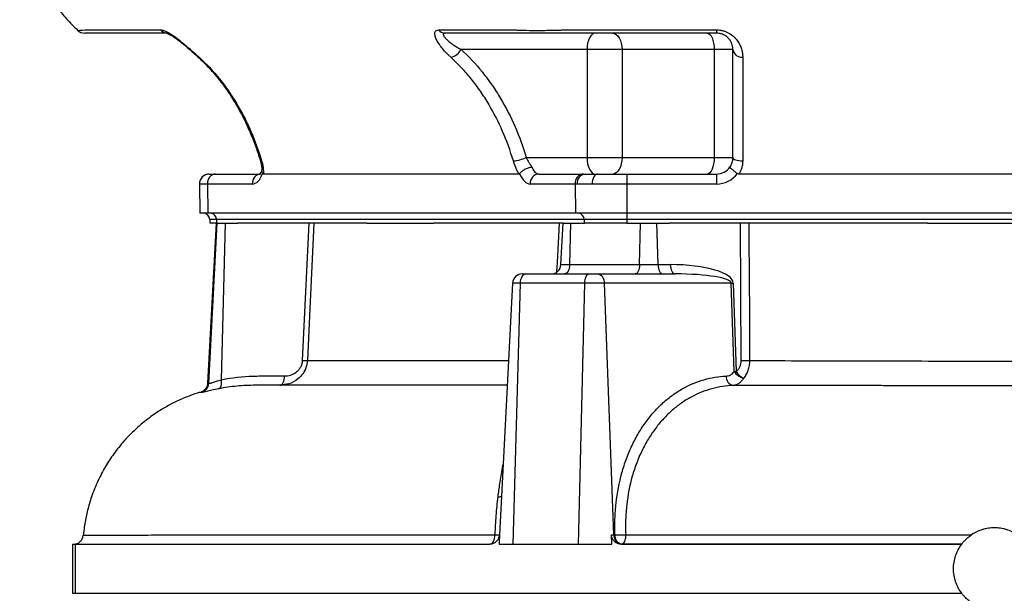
# Model space of a CAD drawing. Header units: millimetres. Extents: x 2377 to 3568, y 1016 to 5019.
# Tile 2 of 11: x 2377 to 2978, y 1501 to 1851. Entities that reach past the tile are written whole.
import ezdxf

# ---------------------------------------------------------------- set-up
doc = ezdxf.new("R2010")
doc.units = ezdxf.units.MM
doc.header["$LTSCALE"] = 2

msp = doc.modelspace()

# ---------------------------------------------------------------- linework, layer by layer
at = {"color": 7, "linetype": 'Continuous', "lineweight": 25}
for p, q in [((2417.07, 1844.72), (2463.13, 1844.72)), ((2632.89, 1844.72), (2678.94, 1844.72)), ((2710.6, 1844.72), (2802.7, 1844.72)), ((2802.7, 1844.72), (2802.7, 1842.71)), ((2723.61, 1832.71), (2646.7, 1832.71)), ((2723.61, 1832.71), (2723.61, 1766.71)), ((2744.98, 1832.71), (2723.61, 1832.71)), ((2801.26, 1832.71), (2744.98, 1832.71)), ((2744.98, 1832.71), (2744.98, 1766.71)), ((2812.7, 1832.71), (2801.26, 1832.71)), ((2801.26, 1832.71), (2801.26, 1766.71)), ((2686.52, 1766.71), (2723.61, 1766.71)), ((2723.61, 1766.71), (2744.98, 1766.71)), ((2744.98, 1766.71), (2801.26, 1766.71)), ((2801.26, 1766.71), (2812.7, 1766.71)), ((2492.87, 1756.71), (2496.94, 1756.71)), ((2496.94, 1756.71), (2523.62, 1756.71)), ((2682, 1756.71), (2525.9, 1756.71)), ((2694.12, 1756.71), (2721.53, 1756.71)), ((2721.53, 1756.71), (2722.51, 1756.71)), ((2722.51, 1756.71), (2730.2, 1756.71)), ((2730.2, 1756.71), (2747.87, 1756.71)), ((2747.87, 1756.71), (2802.7, 1756.71)), ((2747.87, 1756.71), (2747.87, 1750.61)), ((2802.7, 1756.71), (2802.7, 1750.61)), ((3128.57, 1756.71), (2816.36, 1756.71)), ((2486.87, 1750.61), (2487.18, 1732.71)), ((2491.75, 1750.61), (2492.02, 1732.71)), ((2519.16, 1750.61), (2491.75, 1750.61)), ((2716.34, 1750.61), (2688.92, 1750.61)), ((2716.34, 1750.61), (2716.61, 1732.71)), ((2717.51, 1750.61), (2716.34, 1750.61)), ((2726.72, 1750.61), (2717.51, 1750.61)), ((2747.87, 1750.61), (2726.72, 1750.61)), ((2747.87, 1750.61), (2747.87, 1732.71)), ((2802.7, 1750.61), (2747.87, 1750.61)), ((2492.02, 1732.71), (2487.18, 1732.71)), ((2716.61, 1732.71), (2492.02, 1732.71)), ((2747.87, 1732.71), (2716.61, 1732.71)), ((3197.05, 1732.71), (2747.87, 1732.71)), ((2747.87, 1732.71), (2747.87, 1728.85)), ((2496.99, 1726.71), (2491.87, 1628.91)), ((2492.5, 1628.75), (2497.63, 1726.71)), ((2493.21, 1728.85), (2493.28, 1726.71)), ((2497.22, 1726.71), (2493.28, 1726.71)), ((2497.22, 1726.71), (2497.63, 1726.71)), ((2721.83, 1728.85), (2497.24, 1728.85)), ((2497.24, 1728.85), (2497.3, 1726.71)), ((2497.63, 1726.71), (2502.85, 1726.71)), ((2500.34, 1631.12), (2502.85, 1726.71)), ((2502.85, 1726.71), (2510.21, 1726.71)), ((2589.13, 1726.71), (2510.21, 1726.71)), ((2549.88, 1642.87), (2553.88, 1726.71)), ((2589.13, 1726.71), (2630.07, 1726.71)), ((2708.99, 1726.71), (2630.07, 1726.71)), ((2707.66, 1701.4), (2708.99, 1726.71)), ((2708.99, 1726.71), (2713.76, 1726.71)), ((2713.04, 1701.4), (2713.76, 1726.71)), ((2713.76, 1726.71), (2721.97, 1726.71)), ((2747.87, 1728.85), (2721.83, 1728.85)), ((2721.83, 1728.85), (2721.89, 1726.71)), ((2747.71, 1726.71), (2721.97, 1726.71)), ((2747.71, 1726.71), (2756.33, 1726.71)), ((3197.05, 1728.85), (2747.87, 1728.85)), ((2747.87, 1728.85), (2747.87, 1726.71)), ((2755.73, 1701.4), (2756.33, 1726.71)), ((2756.33, 1726.71), (2766.33, 1726.71)), ((2766.99, 1701.4), (2766.33, 1726.71)), ((2766.33, 1726.71), (2773.69, 1726.71)), ((2931.52, 1726.71), (2773.69, 1726.71)), ((2817.75, 1642.79), (2817.36, 1726.71)), ((2931.52, 1726.71), (3013.41, 1726.71)), ((2707.66, 1701.4), (2713.04, 1701.4)), ((2713.04, 1701.4), (2755.73, 1701.4)), ((2755.73, 1701.4), (2766.99, 1701.4)), ((2766.99, 1701.4), (2774.48, 1701.4)), ((2678.15, 1690.02), (2670.1, 1536.4)), ((2678.45, 1530.71), (2682.93, 1690.02)), ((2722.18, 1690.02), (2682.93, 1690.02)), ((2684.14, 1695.71), (2686.14, 1695.71)), ((2686.14, 1695.71), (2724.95, 1695.71)), ((2718.31, 1530.71), (2722.18, 1690.02)), ((2734.23, 1690.02), (2722.18, 1690.02)), ((2724.95, 1695.71), (2729.99, 1695.71)), ((2729.99, 1695.71), (2777.47, 1695.71)), ((2739.92, 1536.4), (2734.23, 1690.02)), ((2811.71, 1690.02), (2734.23, 1690.02)), ((2813.44, 1636.05), (2811.71, 1690.02)), ((2812.95, 1690.02), (2814.68, 1636.05)), ((2535.87, 1627.71), (2521.08, 1627.71)), ((2538.7, 1628.16), (2535.87, 1627.71)), ((2487.85, 1623.55), (2487.87, 1623.55)), ((2738.8, 1530.71), (2738.49, 1536.4)), ((2738.49, 1536.4), (2739.92, 1536.4)), ((2739.92, 1536.4), (2740.69, 1536.4)), ((2409.33, 1530.71), (2409.33, 1500.71)), ((2409.33, 1530.71), (2411.03, 1530.71)), ((2411.03, 1530.71), (2411.03, 1500.71)), ((2411.03, 1530.71), (2664.21, 1530.71)), ((2669.84, 1530.71), (2678.45, 1530.71)), ((2678.45, 1530.71), (2718.31, 1530.71)), ((2718.31, 1530.71), (2738.8, 1530.71)), ((2744.55, 1530.71), (2952.46, 1530.71)), ((2409.33, 1500.71), (2411.03, 1500.71)), ((2411.03, 1500.71), (2952.46, 1500.71))]:
    msp.add_line(p, q, dxfattribs=at)
at = {"color": 8, "linetype": 'Continuous', "lineweight": 25}
for p, q in [((2491.75, 1750.61), (2486.87, 1750.61)), ((2497.24, 1728.85), (2493.21, 1728.85)), ((2682.93, 1690.02), (2678.15, 1690.02)), ((2491.87, 1628.91), (2492.5, 1628.75)), ((2670.1, 1536.4), (2670.15, 1536.4))]:
    msp.add_line(p, q, dxfattribs=at)
at = {"color": 8, "linetype": 'Continuous', "lineweight": 25, "flags": 128}
for points in [[(2412.63, 1844.41), (2412.61, 1844.41), (2413.53, 1844.47), (2415.43, 1844.6), (2417.07, 1844.72), (2417.07, 1844.72), (2417.07, 1844.72)], [(2485.89, 1828.29), (2486.2, 1828.09), (2486.72, 1828)], [(2524.02, 1764.97), (2524.08, 1764.88), (2524.37, 1764.77), (2524.86, 1764.73)], [(2705.22, 1696.97), (2705.53, 1702.77), (2706.77, 1726.71)]]:
    msp.add_lwpolyline(points, dxfattribs=at)
at = {"color": 7, "linetype": 'Continuous', "lineweight": 25, "flags": 128}
for points in [[(2728.61, 1842.71), (2727.64, 1842.52), (2726.7, 1841.95), (2725.83, 1841.03), (2725.08, 1839.78), (2724.45, 1838.27), (2723.99, 1836.54), (2723.71, 1834.66), (2723.61, 1832.71)], [(2739.3, 1842.71), (2740.41, 1842.52), (2741.47, 1841.95), (2742.46, 1841.03), (2743.32, 1839.78), (2744.03, 1838.27), (2744.55, 1836.54), (2744.88, 1834.66), (2744.98, 1832.71)], [(2796.98, 1842.71), (2797.82, 1842.52), (2798.62, 1841.95), (2799.36, 1841.03), (2800.01, 1839.78), (2800.54, 1838.27), (2800.94, 1836.54), (2801.18, 1834.66), (2801.26, 1832.71)], [(2723.61, 1766.71), (2723.71, 1764.76), (2723.99, 1762.88), (2724.45, 1761.15), (2725.08, 1759.64), (2725.83, 1758.4), (2726.7, 1757.47), (2727.64, 1756.9), (2728.61, 1756.71)], [(2744.98, 1766.71), (2744.88, 1764.76), (2744.55, 1762.88), (2744.03, 1761.15), (2743.32, 1759.64), (2742.46, 1758.4), (2741.47, 1757.47), (2740.41, 1756.9), (2739.3, 1756.71)], [(2801.26, 1766.71), (2801.18, 1764.76), (2800.94, 1762.88), (2800.54, 1761.15), (2800.01, 1759.64), (2799.36, 1758.4), (2798.62, 1757.47), (2797.82, 1756.9), (2796.98, 1756.71)], [(2812.7, 1766.71), (2812.82, 1766.32), (2813.16, 1765.95), (2813.72, 1765.61), (2814.46, 1765.31), (2815.37, 1765.07), (2816.41, 1764.88), (2817.53, 1764.77), (2818.7, 1764.73)], [(2730.2, 1756.71), (2729.51, 1756.59), (2728.85, 1756.24), (2728.25, 1755.68), (2727.72, 1754.92), (2727.28, 1753.99), (2726.96, 1752.93), (2726.77, 1751.79), (2726.72, 1750.61)], [(2556.8, 1726.71), (2556.39, 1718.04), (2554.1, 1670.12), (2552.8, 1642.87)], [(2822.49, 1726.71), (2822.53, 1718.04), (2822.74, 1670.12), (2822.86, 1642.79)], [(2713.04, 1701.4), (2712.95, 1700.27), (2712.74, 1699.2), (2712.43, 1698.22), (2712.02, 1697.36), (2711.54, 1696.66), (2710.99, 1696.14), (2710.39, 1695.82), (2709.78, 1695.71)], [(2755.73, 1701.4), (2755.65, 1700.27), (2755.48, 1699.2), (2755.22, 1698.22), (2754.88, 1697.36), (2754.48, 1696.66), (2754.02, 1696.14), (2753.52, 1695.82), (2753.01, 1695.71)], [(2766.99, 1701.4), (2767.07, 1700.27), (2767.26, 1699.2), (2767.55, 1698.22), (2767.92, 1697.36), (2768.37, 1696.66), (2768.88, 1696.14), (2769.42, 1695.82), (2769.99, 1695.71)], [(2774.48, 1701.4), (2774.56, 1700.27), (2774.75, 1699.2), (2775.04, 1698.22), (2775.41, 1697.36), (2775.86, 1696.66), (2776.36, 1696.14), (2776.91, 1695.82), (2777.47, 1695.71)], [(2682.93, 1690.02), (2683.02, 1691.15), (2683.22, 1692.22), (2683.53, 1693.21), (2683.93, 1694.06), (2684.41, 1694.76), (2684.95, 1695.28), (2685.53, 1695.6), (2686.14, 1695.71)], [(2722.18, 1690.02), (2722.25, 1691.15), (2722.43, 1692.22), (2722.69, 1693.21), (2723.04, 1694.06), (2723.45, 1694.76), (2723.92, 1695.28), (2724.43, 1695.6), (2724.95, 1695.71)], [(2498.58, 1625.57), (2499.05, 1625.78), (2499.47, 1626.17), (2499.83, 1626.71), (2500.11, 1627.4), (2500.3, 1628.21), (2500.41, 1629.12), (2500.42, 1630.1), (2500.34, 1631.12)], [(2535.87, 1627.71), (2536.44, 1627.82), (2536.98, 1628.14), (2537.49, 1628.66), (2537.93, 1629.36), (2538.31, 1630.22), (2538.59, 1631.2), (2538.78, 1632.27), (2538.87, 1633.4)], [(2664.27, 1530.71), (2664.87, 1530.82), (2665.45, 1531.14), (2665.99, 1531.66), (2666.47, 1532.37), (2666.86, 1533.24), (2667.17, 1534.23), (2667.36, 1535.3), (2667.45, 1536.44)], [(2747.21, 1536.44), (2747.15, 1535.31), (2747.01, 1534.23), (2746.79, 1533.24), (2746.51, 1532.37), (2746.16, 1531.67), (2745.78, 1531.14), (2745.36, 1530.82), (2744.92, 1530.71)]]:
    msp.add_lwpolyline(points, dxfattribs=at)
at = {"color": 7, "linetype": 'Continuous', "lineweight": 25}
for centre, radius, start, end in [((2416.68, 1848.71), 6, 226.8555, 270.00543), ((2467.1, 1847.64), 4.93, 216.24025, 268.93684), ((2636.86, 1847.64), 4.93, 216.24025, 268.93684), ((2637.97, 1837.78), 10.1, 284.41101, 329.85475), ((2818.13, 1833.44), 5.47, 187.70327, 276.03935), ((2676.19, 1791.23), 26.6, 275.22243, 292.84397), ((2492.87, 1750.71), 6, 90, 181), ((2497.39, 1751.07), 5.66, 94.49264, 184.70908), ((2524.8, 1751.07), 5.66, 94.49264, 184.70908), ((2694.56, 1751.07), 5.66, 94.49264, 184.70908), ((2721.97, 1751.07), 5.66, 94.49264, 184.70908), ((2723.07, 1751.15), 5.59, 95.75876, 185.57586), ((2802.7, 1766.71), 10, 270, 325.33762), ((2802.7, 1766.61), 16, 270, 322.94433), ((2489.21, 1728.71), 4, 2, 90), ((2493.5, 1728.98), 3.74, 357.99135, 85.77988), ((2718.09, 1728.98), 3.74, 357.99135, 85.77988), ((2701.67, 1701.71), 6, 270, 357), ((2684.14, 1689.71), 6, 90, 177), ((2729.01, 1690.55), 5.25, 354.21171, 79.17046), ((2812.33, 1761.06), 71.04, 269.49956, 270.50044), ((2551.34, 1671.82), 28.98, 267.11683, 272.88317), ((2820.31, 1739.99), 97.22, 268.49615, 271.50385), ((2821.69, 1641.6), 9.94, 213.997, 255.16871), ((2814.06, 1707.08), 71.04, 269.49956, 270.50044), ((2824.86, 1642.76), 12.19, 213.42471, 242.02493), ((2813.98, 1632.97), 5.43, 176.14407, 258.18589), ((2486.51, 1629.07), 6, 287.036, 357.0051), ((2409.95, 1536.71), 6, 270.00111, 354.82796), ((2664.11, 1536.71), 6, 336.11868, 357), ((2745.73, 1536.1), 5.82, 177.10288, 244.24003), ((2745.91, 1535.87), 5.25, 174.21171, 259.17046), ((2743.37, 1626.63), 90.27, 268.2935, 272.43685)]:
    msp.add_arc(centre, radius, start, end, dxfattribs=at)
at = {"color": 8, "linetype": 'Continuous', "lineweight": 25}
for centre, radius, start, end in [((2669.24, 1567.37), 7.81, 270.05597, 285.47369), ((2670.22, 1588.49), 52.12, 266.95541, 269.86736)]:
    msp.add_arc(centre, radius, start, end, dxfattribs=at)
at = {"color": 7, "linetype": 'Continuous', "lineweight": 25}
for centre, major_axis, ratio, start_param, end_param in [((2518.92, 1766.61), (-0.32, 16), 0.499848, 3.131519, 4.055572), ((2688.68, 1766.61), (-0.32, 16), 0.499848, 2.207467, 3.131519), ((2693.87, 1766.71), (-0.32, 10), 0.49961, 2.159663, 3.125486), ((2772.76, 1689.4), (40.19, 0.56), 0.298259, 0.005416, 1.523853), ((2775.76, 1689.71), (35.95, 0.29), 0.166691, 0.003182, 1.521619)]:
    msp.add_ellipse(centre, major_axis=major_axis, ratio=ratio, start_param=start_param, end_param=end_param, dxfattribs=at)
for points, knots in [([(2377.06, 1900.71), (2378.83, 1895.91), (2382.2, 1886.79), (2388.69, 1874.53), (2395.4, 1864.1), (2402.14, 1855.43), (2407.82, 1848.99), (2411.36, 1845.58), (2412.61, 1844.38)], [0, 0, 0, 0, 0.227858, 0.43344, 0.617531, 0.78059, 0.92285, 1, 1, 1, 1]), ([(2467.01, 1842.71), (2459.02, 1842.71), (2447.04, 1842.71), (2432.98, 1842.71), (2426.07, 1842.71), (2421.92, 1842.71), (2419.18, 1842.71), (2417.49, 1842.71), (2416.69, 1842.71), (2416.77, 1842.71), (2416.79, 1842.71)], [0, 0, 0, 0, 0.440252, 0.660379, 0.770442, 0.825581, 0.880579, 0.927466, 0.975592, 1, 1, 1, 1]), ([(2463.13, 1844.72), (2463.47, 1844.72), (2463.85, 1844.68), (2464.65, 1844.5), (2465.09, 1844.36), (2466, 1844.02), (2466.47, 1843.81), (2467.45, 1843.32), (2467.96, 1843.04), (2469.5, 1842.13), (2470.54, 1841.43), (2472.14, 1840.28), (2472.67, 1839.88), (2473.74, 1839.07), (2474.26, 1838.66), (2475.32, 1837.82), (2475.84, 1837.4), (2476.89, 1836.53), (2477.41, 1836.1), (2478.96, 1834.79), (2479.97, 1833.92), (2481.95, 1832.2), (2482.92, 1831.35), (2484.36, 1830.08), (2484.84, 1829.66), (2485.79, 1828.83), (2486.26, 1828.42), (2486.72, 1828)], [0, 0, 0, 0, 0.0625, 0.0625, 0.125, 0.125, 0.1875, 0.1875, 0.25, 0.25, 0.375, 0.375, 0.4375, 0.4375, 0.5, 0.5, 0.5625, 0.5625, 0.625, 0.625, 0.75, 0.75, 0.875, 0.875, 0.9375, 0.9375, 1, 1, 1, 1]), ([(2466.9, 1842.71), (2466.89, 1842.71), (2466.86, 1842.72), (2467.38, 1842.57), (2468.37, 1842.13), (2469.79, 1841.34), (2471.58, 1840.17), (2473.71, 1838.61), (2476.14, 1836.69), (2478.83, 1834.45), (2481.73, 1831.98), (2484.14, 1829.89), (2485.46, 1828.65), (2485.86, 1828.28)], [0, 0, 0, 0, 0.029165, 0.083794, 0.147577, 0.219929, 0.305393, 0.403103, 0.514683, 0.641082, 0.781619, 0.93464, 1, 1, 1, 1]), ([(2640.48, 1828), (2640.02, 1828.42), (2639.56, 1828.83), (2638.67, 1829.67), (2638.24, 1830.09), (2636.98, 1831.36), (2636.19, 1832.21), (2634.73, 1833.95), (2634.05, 1834.83), (2632.85, 1836.57), (2632.33, 1837.42), (2631.69, 1838.68), (2631.5, 1839.1), (2631.17, 1839.91), (2631.03, 1840.3), (2630.82, 1841.06), (2630.74, 1841.43), (2630.65, 1842.12), (2630.64, 1842.45), (2630.7, 1843.05), (2630.76, 1843.33), (2630.97, 1843.81), (2631.12, 1844.03), (2631.68, 1844.54), (2632.2, 1844.72), (2632.89, 1844.72)], [0, 0, 0, 0, 0.0625, 0.0625, 0.125, 0.125, 0.25, 0.25, 0.375, 0.375, 0.5, 0.5, 0.5625, 0.5625, 0.625, 0.625, 0.6875, 0.6875, 0.75, 0.75, 0.8125, 0.8125, 0.875, 0.875, 1, 1, 1, 1]), ([(2636.77, 1842.71), (2636.51, 1842.71), (2636.31, 1842.67), (2636, 1842.52), (2635.9, 1842.41), (2635.8, 1842.13), (2635.79, 1841.97), (2635.86, 1841.61), (2635.94, 1841.41), (2636.25, 1840.77), (2636.58, 1840.31), (2637.19, 1839.59), (2637.42, 1839.35), (2637.9, 1838.86), (2638.16, 1838.61), (2638.97, 1837.88), (2639.56, 1837.38), (2640.83, 1836.41), (2641.5, 1835.92), (2642.9, 1834.97), (2643.63, 1834.51), (2645.13, 1833.6), (2645.91, 1833.16), (2646.7, 1832.71)], [0, 0, 0, 0, 0.0625, 0.0625, 0.125, 0.125, 0.1875, 0.1875, 0.25, 0.25, 0.375, 0.375, 0.4375, 0.4375, 0.5, 0.5, 0.625, 0.625, 0.75, 0.75, 0.875, 0.875, 1, 1, 1, 1]), ([(2802.7, 1842.71), (2784.5, 1842.71), (2757.19, 1842.71), (2727.61, 1842.71), (2716.23, 1842.71), (2712.82, 1842.71), (2711.68, 1842.71), (2709.4, 1842.71), (2708.26, 1842.71), (2705.99, 1842.71), (2704.86, 1842.71), (2702.65, 1842.71), (2701.56, 1842.71), (2699.41, 1842.71), (2698.35, 1842.71), (2696.27, 1842.71), (2695.26, 1842.71), (2692.33, 1842.71), (2690.52, 1842.71), (2688.01, 1842.71), (2687.2, 1842.71), (2685.71, 1842.71), (2685.01, 1842.71), (2684.04, 1842.71), (2683.72, 1842.71), (2683.12, 1842.71), (2682.84, 1842.71), (2681.99, 1842.71), (2680.3, 1842.71), (2674.08, 1842.71), (2659.38, 1842.71), (2645.82, 1842.71), (2636.77, 1842.71)], [0, 0, 0, 0, 0.25, 0.375, 0.40625, 0.40625, 0.421875, 0.421875, 0.4375, 0.4375, 0.453125, 0.453125, 0.46875, 0.46875, 0.484375, 0.484375, 0.5, 0.5, 0.53125, 0.53125, 0.546875, 0.546875, 0.5625, 0.5625, 0.570312, 0.570312, 0.578125, 0.578125, 0.59375, 0.625, 0.75, 1, 1, 1, 1]), ([(2678.94, 1844.72), (2679.15, 1844.71), (2679.37, 1844.7), (2679.81, 1844.67), (2680.03, 1844.65), (2680.72, 1844.62), (2681.2, 1844.59), (2682.7, 1844.53), (2683.77, 1844.5), (2687.21, 1844.42), (2689.74, 1844.4), (2693.85, 1844.4), (2695.28, 1844.41), (2698.2, 1844.43), (2699.69, 1844.45), (2702.72, 1844.5), (2704.27, 1844.53), (2706.62, 1844.59), (2707.42, 1844.62), (2708.61, 1844.65), (2709, 1844.67), (2709.8, 1844.7), (2710.2, 1844.71), (2710.6, 1844.72)], [0, 0, 0, 0, 0.03125, 0.03125, 0.0625, 0.0625, 0.125, 0.125, 0.25, 0.25, 0.5, 0.5, 0.625, 0.625, 0.75, 0.75, 0.875, 0.875, 0.9375, 0.9375, 0.96875, 0.96875, 1, 1, 1, 1]), ([(2802.7, 1844.72), (2803.39, 1844.72), (2804.07, 1844.68), (2805.41, 1844.5), (2806.08, 1844.36), (2807.35, 1844.02), (2807.97, 1843.81), (2809.15, 1843.32), (2809.72, 1843.04), (2811.34, 1842.13), (2812.29, 1841.43), (2813.56, 1840.28), (2813.96, 1839.88), (2814.69, 1839.07), (2815.03, 1838.66), (2815.65, 1837.82), (2815.93, 1837.4), (2816.46, 1836.53), (2816.7, 1836.1), (2817.34, 1834.79), (2817.68, 1833.92), (2818.2, 1832.2), (2818.39, 1831.35), (2818.58, 1830.08), (2818.62, 1829.66), (2818.69, 1828.83), (2818.7, 1828.42), (2818.7, 1828)], [0, 0, 0, 0, 0.0625, 0.0625, 0.125, 0.125, 0.1875, 0.1875, 0.25, 0.25, 0.375, 0.375, 0.4375, 0.4375, 0.5, 0.5, 0.5625, 0.5625, 0.625, 0.625, 0.75, 0.75, 0.875, 0.875, 0.9375, 0.9375, 1, 1, 1, 1]), ([(2812.7, 1832.71), (2812.7, 1833.16), (2812.68, 1833.6), (2812.55, 1834.5), (2812.46, 1834.97), (2812.19, 1835.91), (2812.02, 1836.39), (2811.57, 1837.37), (2811.29, 1837.87), (2810.62, 1838.85), (2810.22, 1839.34), (2809.49, 1840.07), (2809.22, 1840.3), (2808.65, 1840.76), (2808.34, 1840.98), (2807.67, 1841.4), (2807.3, 1841.6), (2806.51, 1841.97), (2806.09, 1842.13), (2805.42, 1842.34), (2805.19, 1842.4), (2804.72, 1842.51), (2804.47, 1842.56), (2803.73, 1842.67), (2803.22, 1842.71), (2802.7, 1842.71)], [0, 0, 0, 0, 0.125, 0.125, 0.25, 0.25, 0.375, 0.375, 0.5, 0.5, 0.625, 0.625, 0.6875, 0.6875, 0.75, 0.75, 0.8125, 0.8125, 0.875, 0.875, 0.90625, 0.90625, 0.9375, 0.9375, 1, 1, 1, 1]), ([(2646.7, 1832.71), (2651.36, 1828.46), (2655.68, 1823.83), (2660.7, 1817.58), (2661.68, 1816.31), (2663.61, 1813.72), (2664.56, 1812.4), (2667.33, 1808.39), (2669.08, 1805.66), (2674.07, 1797.28), (2677.03, 1791.47), (2682.28, 1779.41), (2684.57, 1773.17), (2686.52, 1766.71)], [0, 0, 0, 0, 0.25, 0.25, 0.3125, 0.3125, 0.375, 0.375, 0.5, 0.5, 0.75, 0.75, 1, 1, 1, 1]), ([(2812.7, 1766.71), (2812.7, 1773.17), (2812.7, 1779.43), (2812.7, 1788.53), (2812.7, 1791.51), (2812.7, 1797.38), (2812.7, 1800.27), (2812.7, 1808.68), (2812.7, 1813.96), (2812.7, 1823.85), (2812.7, 1828.47), (2812.7, 1832.71)], [0, 0, 0, 0, 0.25, 0.25, 0.375, 0.375, 0.5, 0.5, 0.75, 0.75, 1, 1, 1, 1]), ([(2485.87, 1828.27), (2487.13, 1827.11), (2490.27, 1824.18), (2495.09, 1818.99), (2500.3, 1812.63), (2505.24, 1805.68), (2509.84, 1798.25), (2514.08, 1790.36), (2517.92, 1782.04), (2521.29, 1773.57), (2523.12, 1767.77), (2524, 1764.97)], [0, 0, 0, 0, 0.071255, 0.179226, 0.292876, 0.407785, 0.524488, 0.643371, 0.763868, 0.885578, 1, 1, 1, 1]), ([(2486.72, 1828), (2491.17, 1823.94), (2495.29, 1819.52), (2502.9, 1810.05), (2506.4, 1805), (2511.2, 1796.95), (2512.73, 1794.19), (2515.62, 1788.56), (2516.97, 1785.68), (2520.79, 1776.93), (2522.99, 1770.91), (2524.86, 1764.73)], [0, 0, 0, 0, 0.25, 0.25, 0.5, 0.5, 0.625, 0.625, 0.75, 0.75, 1, 1, 1, 1]), ([(2678.62, 1764.73), (2676.75, 1770.92), (2674.56, 1776.9), (2669.54, 1788.44), (2666.7, 1794.01), (2661.94, 1802.03), (2660.26, 1804.65), (2657.61, 1808.49), (2656.71, 1809.75), (2654.86, 1812.24), (2653.92, 1813.46), (2651.02, 1817.07), (2649.02, 1819.39), (2644.86, 1823.84), (2642.71, 1825.97), (2640.48, 1828)], [0, 0, 0, 0, 0.25, 0.25, 0.5, 0.5, 0.625, 0.625, 0.6875, 0.6875, 0.75, 0.75, 0.875, 0.875, 1, 1, 1, 1]), ([(2818.7, 1828), (2818.7, 1823.94), (2818.7, 1819.52), (2818.7, 1810.05), (2818.7, 1805), (2818.7, 1796.95), (2818.7, 1794.19), (2818.7, 1788.56), (2818.7, 1785.68), (2818.7, 1776.93), (2818.7, 1770.91), (2818.7, 1764.73)], [0, 0, 0, 0, 0.25, 0.25, 0.5, 0.5, 0.625, 0.625, 0.75, 0.75, 1, 1, 1, 1]), ([(2523.99, 1764.98), (2524.18, 1764.32), (2524.63, 1762.81), (2524.9, 1760.63), (2524.96, 1759.13), (2524.89, 1758.58), (2524.89, 1758.58)], [0, 0, 0, 0, 0.280473, 0.644946, 0.999893, 1, 1, 1, 1]), ([(2524.86, 1764.73), (2525.07, 1764.03), (2525.25, 1763.33), (2525.55, 1761.94), (2525.67, 1761.25), (2525.85, 1759.89), (2525.9, 1759.23), (2525.95, 1757.95), (2525.94, 1757.32), (2525.9, 1756.71)], [0, 0, 0, 0, 0.25, 0.25, 0.5, 0.5, 0.75, 0.75, 1, 1, 1, 1]), ([(2682, 1756.71), (2681.66, 1757.32), (2681.32, 1757.95), (2680.69, 1759.25), (2680.39, 1759.92), (2679.53, 1761.95), (2679.04, 1763.33), (2678.62, 1764.73)], [0, 0, 0, 0, 0.25, 0.25, 0.5, 0.5, 1, 1, 1, 1]), ([(2686.52, 1766.71), (2687, 1765.73), (2687.52, 1764.75), (2688.37, 1763.3), (2688.67, 1762.82), (2689.27, 1761.9), (2689.58, 1761.45), (2689.9, 1761.02)], [0, 0, 0, 0, 0.5, 0.5, 0.75, 0.75, 1, 1, 1, 1]), ([(2810.93, 1761.02), (2811.23, 1761.45), (2811.49, 1761.91), (2811.93, 1762.83), (2812.12, 1763.3), (2812.41, 1764.26), (2812.52, 1764.75), (2812.67, 1765.73), (2812.7, 1766.22), (2812.7, 1766.71)], [0, 0, 0, 0, 0.25, 0.25, 0.5, 0.5, 0.75, 0.75, 1, 1, 1, 1]), ([(2818.7, 1764.73), (2818.7, 1764.03), (2818.65, 1763.33), (2818.46, 1761.94), (2818.31, 1761.25), (2817.91, 1759.89), (2817.67, 1759.23), (2817.09, 1757.95), (2816.75, 1757.32), (2816.36, 1756.71)], [0, 0, 0, 0, 0.25, 0.25, 0.5, 0.5, 0.75, 0.75, 1, 1, 1, 1]), ([(2524.89, 1758.82), (2524.87, 1758.76), (2524.64, 1758.13), (2524.17, 1757.27), (2523.62, 1756.57), (2523.57, 1756.55), (2523.55, 1756.54)], [0, 0, 0, 0, 0.039293, 0.386067, 0.722085, 1, 1, 1, 1]), ([(2524.97, 1758.57), (2524.94, 1758.42), (2524.84, 1757.91), (2525.2, 1757.36), (2525.45, 1756.96)], [0, 0, 0, 0, 0.291749, 1, 1, 1, 1]), ([(2682.44, 1756.96), (2682.6, 1757.19), (2682.79, 1757.42), (2683.23, 1757.87), (2683.49, 1758.1), (2684.03, 1758.55), (2684.33, 1758.77), (2684.96, 1759.19), (2685.3, 1759.39), (2685.99, 1759.77), (2686.34, 1759.94), (2687.07, 1760.26), (2687.44, 1760.4), (2688.16, 1760.65), (2688.52, 1760.75), (2689.05, 1760.88), (2689.23, 1760.92), (2689.57, 1760.98), (2689.74, 1761), (2689.9, 1761.02)], [0, 0, 0, 0, 0.125, 0.125, 0.25, 0.25, 0.375, 0.375, 0.5, 0.5, 0.625, 0.625, 0.75, 0.75, 0.875, 0.875, 0.9375, 0.9375, 1, 1, 1, 1]), ([(2815.47, 1756.96), (2815.14, 1757.19), (2814.82, 1757.42), (2814.2, 1757.87), (2813.89, 1758.1), (2813.31, 1758.55), (2813.03, 1758.77), (2812.52, 1759.19), (2812.29, 1759.39), (2811.87, 1759.77), (2811.68, 1759.94), (2811.37, 1760.26), (2811.24, 1760.4), (2811.05, 1760.65), (2810.98, 1760.75), (2810.92, 1760.88), (2810.91, 1760.92), (2810.91, 1760.98), (2810.92, 1761), (2810.93, 1761.02)], [0, 0, 0, 0, 0.125, 0.125, 0.25, 0.25, 0.375, 0.375, 0.5, 0.5, 0.625, 0.625, 0.75, 0.75, 0.875, 0.875, 0.9375, 0.9375, 1, 1, 1, 1]), ([(2538.87, 1633.4), (2540.12, 1633.4), (2541.35, 1633.58), (2543.79, 1634.36), (2544.93, 1634.94), (2546.53, 1636.15), (2547.02, 1636.61), (2547.93, 1637.62), (2548.34, 1638.19), (2548.86, 1639.1), (2549.02, 1639.42), (2549.3, 1640.07), (2549.42, 1640.41), (2549.73, 1641.44), (2549.85, 1642.15), (2549.88, 1642.87)], [0, 0, 0, 0, 0.25, 0.25, 0.5, 0.5, 0.625, 0.625, 0.75, 0.75, 0.8125, 0.8125, 0.875, 0.875, 1, 1, 1, 1]), ([(2814.68, 1636.05), (2815.14, 1636.45), (2815.56, 1636.9), (2816.31, 1637.88), (2816.64, 1638.42), (2817.18, 1639.57), (2817.4, 1640.2), (2817.69, 1641.47), (2817.76, 1642.12), (2817.75, 1642.79)], [0, 0, 0, 0, 0.25, 0.25, 0.5, 0.5, 0.75, 0.75, 1, 1, 1, 1]), ([(2822.86, 1642.79), (2822.85, 1641.75), (2822.76, 1640.73), (2822.43, 1638.74), (2822.17, 1637.76), (2821.69, 1636.38), (2821.51, 1635.93), (2821.12, 1635.06), (2820.91, 1634.63), (2820.22, 1633.41), (2819.71, 1632.67), (2819.14, 1631.99)], [0, 0, 0, 0, 0.25, 0.25, 0.5, 0.5, 0.625, 0.625, 0.75, 0.75, 1, 1, 1, 1]), ([(2822.86, 1642.79), (2842.1, 1642.76), (2861.83, 1642.72), (2887.13, 1642.66), (2892.22, 1642.64), (2899.9, 1642.62), (2902.47, 1642.61), (2907.61, 1642.6), (2910.18, 1642.59), (2923.02, 1642.56), (2933.3, 1642.53), (2964.12, 1642.44), (2984.67, 1642.38), (3015.5, 1642.3), (3025.77, 1642.27), (3041.19, 1642.24), (3046.33, 1642.23), (3056.55, 1642.2), (3061.62, 1642.19), (3066.66, 1642.18)], [0, 0, 0, 0, 0.25, 0.25, 0.3125, 0.3125, 0.34375, 0.34375, 0.375, 0.375, 0.5, 0.5, 0.75, 0.75, 0.875, 0.875, 0.9375, 0.9375, 1, 1, 1, 1]), ([(2808.56, 1633.33), (2809.48, 1633.37), (2810.35, 1633.62), (2811.61, 1634.31), (2812.01, 1634.59), (2812.76, 1635.24), (2813.12, 1635.62), (2813.44, 1636.05)], [0, 0, 0, 0, 0.5, 0.5, 0.75, 0.75, 1, 1, 1, 1]), ([(2492.5, 1628.75), (2492.57, 1628.74), (2492.8, 1628.8), (2493.4, 1628.98), (2493.64, 1629.06), (2494.19, 1629.23), (2494.49, 1629.34), (2495.18, 1629.56), (2495.55, 1629.68), (2496.37, 1629.95), (2496.81, 1630.09), (2498.2, 1630.52), (2499.22, 1630.82), (2500.34, 1631.12)], [0, 0, 0, 0, 0.25, 0.25, 0.375, 0.375, 0.5, 0.5, 0.625, 0.625, 0.75, 0.75, 1, 1, 1, 1]), ([(2500.34, 1631.12), (2506.75, 1632.38), (2513.16, 1633.09), (2521.19, 1633.37), (2522.8, 1633.4), (2526.01, 1633.4), (2530.83, 1633.4), (2535.65, 1633.4), (2538.87, 1633.4)], [0, 0, 0, 0, 0.5, 0.5, 0.625, 0.625, 0.75, 1, 1, 1, 1]), ([(2740.69, 1536.4), (2740.67, 1537.21), (2740.66, 1538.03), (2740.64, 1539.66), (2740.63, 1540.48), (2740.61, 1542.92), (2740.63, 1544.55), (2740.79, 1549.43), (2741.02, 1552.64), (2742.07, 1562.11), (2743.24, 1568.24), (2745.3, 1575.67), (2745.74, 1577.15), (2746.68, 1580.05), (2747.17, 1581.48), (2748.73, 1585.68), (2749.87, 1588.38), (2752.34, 1593.59), (2753.67, 1596.09), (2755.82, 1599.71), (2756.55, 1600.89), (2758.08, 1603.2), (2758.86, 1604.34), (2761.29, 1607.65), (2762.97, 1609.73), (2766.47, 1613.61), (2768.27, 1615.42), (2772.01, 1618.79), (2773.94, 1620.35), (2777.92, 1623.21), (2779.98, 1624.53), (2786.3, 1628.07), (2790.62, 1629.86), (2799.45, 1632.38), (2803.96, 1633.12), (2808.56, 1633.33)], [0, 0, 0, 0, 0.015625, 0.015625, 0.03125, 0.03125, 0.0625, 0.0625, 0.125, 0.125, 0.25, 0.25, 0.28125, 0.28125, 0.3125, 0.3125, 0.375, 0.375, 0.4375, 0.4375, 0.46875, 0.46875, 0.5, 0.5, 0.5625, 0.5625, 0.625, 0.625, 0.6875, 0.6875, 0.75, 0.75, 0.875, 0.875, 1, 1, 1, 1]), ([(2819.14, 1631.99), (2818.72, 1631.32), (2818.27, 1630.73), (2817.31, 1629.68), (2816.8, 1629.23), (2815.73, 1628.49), (2815.17, 1628.21), (2814.04, 1627.8), (2813.46, 1627.68), (2812.87, 1627.65)], [0, 0, 0, 0, 0.25, 0.25, 0.5, 0.5, 0.75, 0.75, 1, 1, 1, 1]), ([(2491.8, 1628.92), (2491.78, 1628.49), (2491.73, 1627.48), (2491.07, 1626.12), (2490.19, 1625.01), (2489.31, 1624.31), (2488.59, 1623.9), (2488.09, 1623.69), (2487.91, 1623.64), (2487.83, 1623.61)], [0, 0, 0, 0, 0.1111344, 0.261291, 0.3995216, 0.5360691, 0.6825764, 0.8559245, 1, 1, 1, 1]), ([(2498.58, 1625.57), (2497.07, 1625.27), (2495.7, 1624.98), (2493.87, 1624.57), (2493.28, 1624.44), (2492.21, 1624.19), (2491.73, 1624.07), (2490.84, 1623.86), (2490.44, 1623.77), (2489.73, 1623.61), (2489.42, 1623.54), (2488.66, 1623.37), (2488.36, 1623.32), (2488.27, 1623.33)], [0, 0, 0, 0, 0.25, 0.25, 0.375, 0.375, 0.5, 0.5, 0.625, 0.625, 0.75, 0.75, 1, 1, 1, 1]), ([(2521.08, 1627.71), (2517.33, 1627.71), (2513.57, 1627.54), (2506.05, 1626.83), (2502.31, 1626.3), (2498.58, 1625.57)], [0, 0, 0, 0, 0.5, 0.5, 1, 1, 1, 1]), ([(2674.88, 1627.71), (2672.73, 1627.71), (2665.98, 1627.71), (2655.2, 1627.71), (2642.62, 1627.71), (2630.7, 1627.71), (2619.39, 1627.71), (2608.67, 1627.71), (2598.48, 1627.71), (2588.89, 1627.71), (2579.9, 1627.71), (2571.61, 1627.71), (2563.03, 1627.71), (2554.57, 1627.71), (2546.73, 1627.71), (2540.29, 1627.71), (2537.35, 1627.71), (2535.87, 1627.71)], [0, 0, 0, 0, 0.028853, 0.090287, 0.15183, 0.212438, 0.273046, 0.334075, 0.395104, 0.45746, 0.519817, 0.582632, 0.645448, 0.733274, 0.821418, 0.910543, 1, 1, 1, 1]), ([(2812.87, 1627.65), (2808.41, 1627.45), (2804.05, 1626.77), (2795.5, 1624.42), (2791.33, 1622.76), (2786.23, 1620), (2785.22, 1619.42), (2783.24, 1618.19), (2782.26, 1617.55), (2779.37, 1615.54), (2777.5, 1614.08), (2773.88, 1610.93), (2772.13, 1609.23), (2768.75, 1605.59), (2767.12, 1603.65), (2764.77, 1600.53), (2764.01, 1599.47), (2762.53, 1597.29), (2761.82, 1596.18), (2759.75, 1592.78), (2758.45, 1590.42), (2756.06, 1585.52), (2754.96, 1582.97), (2753.45, 1579.01), (2752.97, 1577.67), (2752.06, 1574.93), (2751.63, 1573.53), (2749.64, 1566.52), (2748.52, 1560.74), (2747.52, 1551.78), (2747.3, 1548.75), (2747.15, 1544.14), (2747.14, 1542.6), (2747.16, 1539.52), (2747.19, 1537.98), (2747.21, 1536.44)], [0, 0, 0, 0, 0.125, 0.125, 0.25, 0.25, 0.28125, 0.28125, 0.3125, 0.3125, 0.375, 0.375, 0.4375, 0.4375, 0.5, 0.5, 0.53125, 0.53125, 0.5625, 0.5625, 0.625, 0.625, 0.6875, 0.6875, 0.71875, 0.71875, 0.75, 0.75, 0.875, 0.875, 0.9375, 0.9375, 0.96875, 0.96875, 1, 1, 1, 1]), ([(3131.09, 1626.98), (3124.75, 1627), (3118.34, 1627.01), (3105.4, 1627.04), (3098.88, 1627.06), (3079.23, 1627.1), (3065.96, 1627.13), (3049.19, 1627.16), (3045.83, 1627.17), (3039.09, 1627.18), (3035.73, 1627.19), (3025.62, 1627.21), (3018.89, 1627.22), (2998.68, 1627.26), (2985.21, 1627.29), (2958.26, 1627.36), (2944.78, 1627.39), (2924.56, 1627.43), (2917.81, 1627.45), (2907.7, 1627.47), (2904.33, 1627.48), (2897.59, 1627.5), (2894.22, 1627.5), (2877.46, 1627.54), (2864.26, 1627.57), (2838.26, 1627.61), (2825.47, 1627.63), (2812.87, 1627.65)], [0, 0, 0, 0, 0.0625, 0.0625, 0.125, 0.125, 0.25, 0.25, 0.28125, 0.28125, 0.3125, 0.3125, 0.375, 0.375, 0.5, 0.5, 0.625, 0.625, 0.6875, 0.6875, 0.71875, 0.71875, 0.75, 0.75, 0.875, 0.875, 1, 1, 1, 1]), ([(2487.87, 1623.54), (2487.09, 1623.32), (2484.26, 1622.55), (2479, 1620.6), (2472.44, 1617.75), (2465.9, 1614.27), (2460.65, 1611), (2456.02, 1607.72), (2451.55, 1604.22), (2446.26, 1599.51), (2440.35, 1593.36), (2434.58, 1586.14), (2429.27, 1578.02), (2424.64, 1569.22), (2421.57, 1561.58), (2419.65, 1555.58), (2418.54, 1551.55), (2417.59, 1547.43), (2416.81, 1543.21), (2416.25, 1539.45), (2416.04, 1537.08), (2415.95, 1536.16)], [0, 0, 0, 0, 0.02028, 0.073185, 0.13984, 0.198752, 0.257835, 0.294064, 0.340423, 0.399455, 0.470637, 0.553164, 0.629802, 0.712676, 0.800839, 0.83506, 0.869828, 0.905086, 0.940769, 0.976827, 1, 1, 1, 1]), ([(2667.45, 1536.44), (2667.5, 1537.41), (2667.55, 1538.39), (2667.67, 1540.35), (2667.73, 1541.32), (2667.91, 1544.24), (2668.04, 1546.18), (2668.46, 1551.96), (2668.79, 1555.78), (2669.25, 1559.56)], [0, 0, 0, 0, 0.125, 0.125, 0.25, 0.25, 0.5, 0.5, 1, 1, 1, 1]), ([(2986.44, 1536.44), (2985.41, 1537.13), (2984.33, 1537.75), (2982.09, 1538.81), (2980.95, 1539.26), (2979.18, 1539.8), (2978.58, 1539.96), (2977.38, 1540.23), (2976.76, 1540.35), (2974.92, 1540.62), (2972.46, 1540.8), (2970, 1540.62), (2968.16, 1540.35), (2967.55, 1540.23), (2966.34, 1539.96), (2965.74, 1539.8), (2963.98, 1539.26), (2962.83, 1538.81), (2960.6, 1537.75), (2959.51, 1537.13), (2958.49, 1536.44)], [0, 0, 0, 0, 0.125, 0.125, 0.25, 0.25, 0.3125, 0.3125, 0.375, 0.375, 0.5, 0.625, 0.625, 0.6875, 0.6875, 0.75, 0.75, 0.875, 0.875, 1, 1, 1, 1]), ([(2670.15, 1536.4), (2670.13, 1535.98), (2670.06, 1535.58), (2669.85, 1534.8), (2669.7, 1534.42), (2669.16, 1533.36), (2668.67, 1532.75), (2667.84, 1532), (2667.54, 1531.78), (2666.92, 1531.4), (2666.6, 1531.24), (2665.94, 1530.98), (2665.6, 1530.88), (2664.91, 1530.74), (2664.56, 1530.71), (2664.21, 1530.71)], [0, 0, 0, 0, 0.125, 0.125, 0.25, 0.25, 0.5, 0.5, 0.625, 0.625, 0.75, 0.75, 0.875, 0.875, 1, 1, 1, 1]), ([(2743.2, 1530.86), (2742.59, 1531.01), (2742.01, 1531.24), (2741.19, 1531.73), (2740.93, 1531.91), (2740.43, 1532.32), (2740.2, 1532.54), (2739.77, 1533.02), (2739.57, 1533.29), (2739.22, 1533.84), (2739.07, 1534.13), (2738.81, 1534.74), (2738.71, 1535.06), (2738.55, 1535.72), (2738.5, 1536.06), (2738.49, 1536.4)], [0, 0, 0, 0, 0.25, 0.25, 0.375, 0.375, 0.5, 0.5, 0.625, 0.625, 0.75, 0.75, 0.875, 0.875, 1, 1, 1, 1]), ([(2747.21, 1536.44), (2763.99, 1536.44), (2781.08, 1536.44), (2802.82, 1536.44), (2807.19, 1536.44), (2815.96, 1536.44), (2820.37, 1536.44), (2833.59, 1536.44), (2842.43, 1536.44), (2869.01, 1536.44), (2886.8, 1536.44), (2922.53, 1536.44), (2940.47, 1536.44), (2958.49, 1536.44)], [0, 0, 0, 0, 0.25, 0.25, 0.3125, 0.3125, 0.375, 0.375, 0.5, 0.5, 0.75, 0.75, 1, 1, 1, 1]), ([(2952.46, 1530.71), (2952.46, 1530.71), (2952.51, 1530.77), (2952.63, 1530.93), (2952.69, 1531), (2952.81, 1531.16), (2952.88, 1531.25), (2953.12, 1531.56), (2953.33, 1531.8), (2953.78, 1532.33), (2954.04, 1532.62), (2954.61, 1533.21), (2954.91, 1533.51), (2955.55, 1534.13), (2955.89, 1534.44), (2956.95, 1535.34), (2957.7, 1535.91), (2958.49, 1536.44)], [0, 0, 0, 0, 0.125, 0.125, 0.1875, 0.1875, 0.25, 0.25, 0.375, 0.375, 0.5, 0.5, 0.625, 0.625, 0.75, 0.75, 1, 1, 1, 1]), ([(2952.46, 1530.71), (2934.77, 1530.71), (2917.15, 1530.71), (2882.05, 1530.71), (2864.57, 1530.71), (2838.46, 1530.71), (2829.78, 1530.71), (2816.78, 1530.71), (2812.45, 1530.71), (2803.84, 1530.71), (2799.55, 1530.71), (2778.2, 1530.71), (2761.42, 1530.71), (2744.92, 1530.71)], [0, 0, 0, 0, 0.25, 0.25, 0.5, 0.5, 0.625, 0.625, 0.6875, 0.6875, 0.75, 0.75, 1, 1, 1, 1]), ([(2952.46, 1500.71), (2951.65, 1501.79), (2950.94, 1502.93), (2949.7, 1505.29), (2949.17, 1506.52), (2948.53, 1508.44), (2948.35, 1509.09), (2948.03, 1510.4), (2947.89, 1511.05), (2947.57, 1513.03), (2947.46, 1514.36), (2947.46, 1516.38), (2947.49, 1517.06), (2947.6, 1518.4), (2947.68, 1519.06), (2948, 1521.04), (2948.32, 1522.34), (2948.96, 1524.25), (2949.2, 1524.89), (2949.73, 1526.13), (2950.01, 1526.73), (2950.95, 1528.51), (2951.66, 1529.64), (2952.46, 1530.71)], [0, 0, 0, 0, 0.125, 0.125, 0.25, 0.25, 0.3125, 0.3125, 0.375, 0.375, 0.5, 0.5, 0.5625, 0.5625, 0.625, 0.625, 0.75, 0.75, 0.8125, 0.8125, 0.875, 0.875, 1, 1, 1, 1]), ([(2958.49, 1494.98), (2957.7, 1495.51), (2956.95, 1496.08), (2955.9, 1496.98), (2955.56, 1497.28), (2954.91, 1497.9), (2954.61, 1498.21), (2954.05, 1498.8), (2953.78, 1499.09), (2953.33, 1499.62), (2953.13, 1499.86), (2952.8, 1500.27), (2952.68, 1500.43), (2952.51, 1500.65), (2952.46, 1500.71), (2952.46, 1500.71)], [0, 0, 0, 0, 0.25, 0.25, 0.375, 0.375, 0.5, 0.5, 0.625, 0.625, 0.75, 0.75, 0.875, 0.875, 1, 1, 1, 1])]:
    msp.add_open_spline(points, degree=3, knots=knots, dxfattribs=at)
for points in [[(2525.9, 1756.71), (2525.74, 1756.71), (2525.58, 1756.78), (2525.45, 1756.96)], [(2682.44, 1756.96), (2682.31, 1756.78), (2682.16, 1756.71), (2682, 1756.71)], [(2816.36, 1756.71), (2816.05, 1756.71), (2815.73, 1756.78), (2815.47, 1756.96)], [(2670.15, 1536.4), (2670.04, 1534.5), (2669.94, 1532.61), (2669.84, 1530.71)], [(2744.55, 1530.71), (2744.1, 1530.71), (2743.65, 1530.76), (2743.2, 1530.86)]]:
    msp.add_open_spline(points, degree=3, dxfattribs=at)
at = {"color": 8, "linetype": 'Continuous', "lineweight": 25}
for points, knots in [([(2552.8, 1642.87), (2552.6, 1641.4), (2552.2, 1638.49), (2550.05, 1634.56), (2546.6, 1630.99), (2542.61, 1628.61), (2539.64, 1628.27), (2538.7, 1628.16)], [0, 0, 0, 0, 0.196687, 0.387992, 0.585256, 0.868741, 1, 1, 1, 1]), ([(2552.8, 1642.87), (2554.22, 1642.87), (2557.07, 1642.87), (2563.01, 1642.87), (2570.2, 1642.87), (2577.96, 1642.87), (2585.86, 1642.87), (2593.57, 1642.87), (2601.95, 1642.87), (2611.06, 1642.87), (2620.89, 1642.87), (2631.44, 1642.87), (2642.67, 1642.87), (2657.08, 1642.87), (2668.53, 1642.87), (2675.68, 1642.87)], [0, 0, 0, 0, 0.088118, 0.176512, 0.265755, 0.355286, 0.420548, 0.485923, 0.551638, 0.617468, 0.68461, 0.751874, 0.81951, 0.88727, 1, 1, 1, 1]), ([(2488.27, 1623.33), (2487.89, 1623.38), (2487.36, 1623.45), (2487.74, 1623.52), (2487.85, 1623.55)], [0, 0, 0, 0, 0.708058, 1, 1, 1, 1]), ([(2669.25, 1559.56), (2669.6, 1562.24), (2670.38, 1568.3), (2671.44, 1574.97), (2672.2, 1578.71), (2672.35, 1579.44)], [0, 0, 0, 0, 0.390265, 0.880595, 1, 1, 1, 1]), ([(2416, 1536.16), (2415.97, 1536.16), (2415.8, 1536.16), (2416.5, 1536.17), (2418.1, 1536.19), (2420.85, 1536.21), (2424.66, 1536.23), (2429.56, 1536.24), (2435.37, 1536.26), (2441.97, 1536.28), (2449.26, 1536.29), (2457.44, 1536.31), (2466.55, 1536.33), (2476.61, 1536.34), (2487.63, 1536.36), (2499.54, 1536.38), (2512.15, 1536.4), (2525.38, 1536.41), (2539.16, 1536.44), (2553.67, 1536.44), (2568.9, 1536.44), (2585.69, 1536.44), (2604.13, 1536.44), (2624.36, 1536.44), (2645.41, 1536.44), (2660.1, 1536.44), (2667.45, 1536.44)], [0, 0, 0, 0, 0.006747, 0.052516, 0.096606, 0.140672, 0.184827, 0.229253, 0.273771, 0.314433, 0.355165, 0.396109, 0.437123, 0.47896, 0.520873, 0.563021, 0.605247, 0.645789, 0.686336, 0.726951, 0.767775, 0.808667, 0.856214, 0.903873, 0.951878, 1, 1, 1, 1])]:
    msp.add_open_spline(points, degree=3, knots=knots, dxfattribs=at)

doc.saveas('drawing.dxf')
